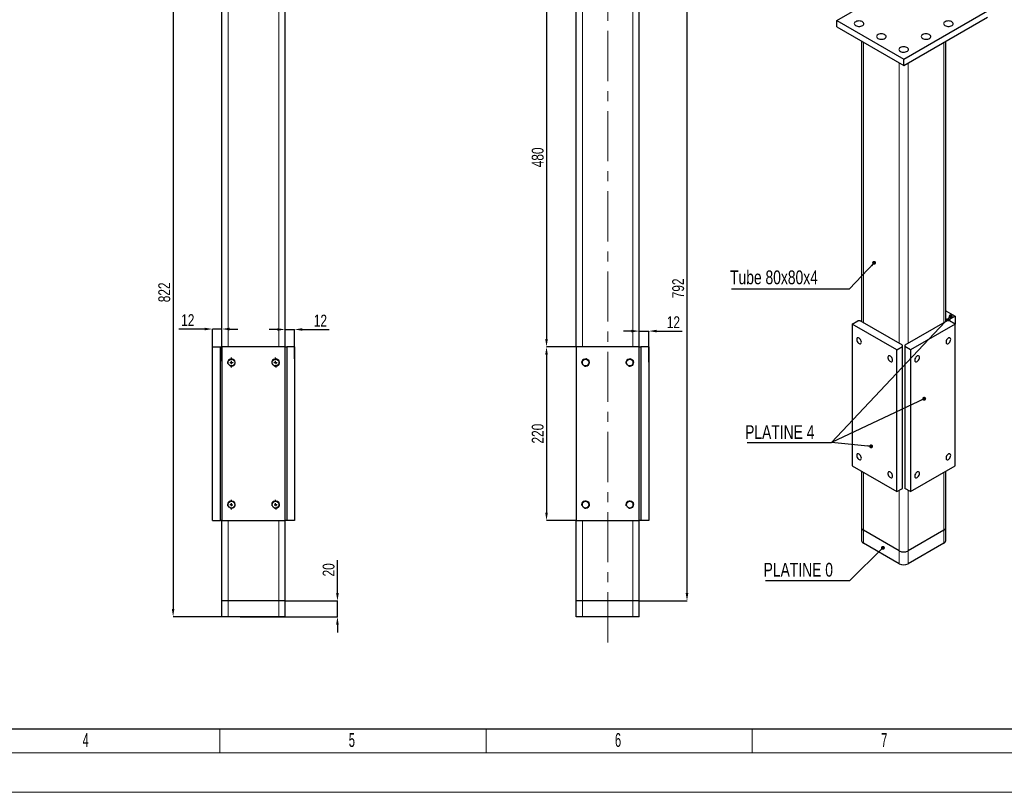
# Model space of a CAD drawing. Header units: millimetres. Extents: x 0 to 841, y 0 to 594.
# Tile 2 of 13: x 235 to 484, y 0 to 196. Entities that reach past the tile are written whole.
import ezdxf

# ---------------------------------------------------------------- set-up
doc = ezdxf.new("R2010")
doc.units = ezdxf.units.MM
doc.header["$PDSIZE"] = -1
doc.linetypes.add('CENTERX2', pattern=[20.32, 12.7, -2.54, 2.54, -2.54])
for name, color, linetype in [('COTES', 1, 'Continuous'), ('NOTES', 6, 'Continuous'), ('TRAIT-FINS', 9, 'Continuous'), ('TRAIT-MIXTES', 3, 'CENTERX2')]:
    doc.layers.add(name, color=color, linetype=linetype)
doc.layers.add('TRAIT-FORT', color=4, linetype='Continuous', lineweight=25)
doc.styles.add('SLDTEXTSTYLE0', font='TXT', dxfattribs={"width": 0.75})
doc.styles.add('SLDTEXTSTYLE1', font='TXT', dxfattribs={"width": 0.605})
doc.dimstyles.new('SLDDIMSTYLE6', dxfattribs={"dimtxt": 3, "dimasz": 2, "dimexe": 0, "dimexo": 0.0625, "dimgap": 0.75, "dimtad": 1, "dimlfac": 5, "dimrnd": 1e-09, "dimzin": 12, "dimdsep": 46, "dimtxsty": 'SLDTEXTSTYLE0', "dimsah": 1, "dimcen": 0.09, "dimadec": 0, "dimazin": 3, "dimtfac": 1, "dimtofl": 0, "dimtmove": 0, "dimatfit": 3, "dimfxl": 1, "dimfrac": 2, "dimtolj": 1, "dimtzin": 12, "dimarcsym": 0})
doc.dimstyles.new('SLDDIMSTYLE7', dxfattribs={"dimtxt": 3, "dimasz": 2, "dimexe": 0, "dimexo": 0.0625, "dimgap": 0.75, "dimtad": 1, "dimlfac": 5, "dimrnd": 1e-09, "dimzin": 12, "dimdsep": 46, "dimtxsty": 'SLDTEXTSTYLE0', "dimsah": 1, "dimcen": 0.09, "dimadec": 0, "dimazin": 3, "dimtfac": 1, "dimtmove": 0, "dimatfit": 0, "dimfxl": 1, "dimfrac": 2, "dimtolj": 1, "dimtzin": 12, "dimarcsym": 0})
doc.dimstyles.new('SLDDIMSTYLE9', dxfattribs={"dimtxt": 0.18, "dimasz": 1, "dimexe": 0, "dimexo": 0.0625, "dimgap": 0, "dimtad": 0, "dimtih": 1, "dimtoh": 1, "dimdec": 0, "dimrnd": 1e-09, "dimzin": 0, "dimdsep": 46, "dimtxsty": 'Standard', "dimblk1": 'DOT', "dimblk2": 'DOT', "dimsah": 1, "dimcen": 0.09, "dimadec": 0, "dimazin": 0, "dimtfac": 1, "dimtdec": 0, "dimtofl": 0, "dimtmove": 0, "dimatfit": 3, "dimldrblk": 'DOT', "dimfxl": 1, "dimfrac": 2, "dimtolj": 1, "dimtzin": 0, "dimarcsym": 0})

# ---------------------------------------------------------------- blocks, each defined once
blk = doc.blocks.new('_D_105')
at = {"layer": 'COTES', "color": 0, "lineweight": -2, "transparency": 16777216}
for p, q in [((374.83, 208.83), (368.4, 208.83)), ((368.4, 206.83), (368.4, 114.83)), ((375.83, 112.83), (368.4, 112.83))]:
    blk.add_line(p, q, dxfattribs=at)
at = {"layer": 'COTES', "color": 0, "transparency": 16777216}
for points in [[(368.07, 206.83), (368.73, 206.83), (368.4, 208.83)], [(368.07, 114.83), (368.73, 114.83), (368.4, 112.83)]]:
    blk.add_solid(points, dxfattribs=at)
at = {"layer": 'Defpoints', "color": 0, "transparency": 16777216}
for p in [(374.89, 208.83), (368.4, 112.83), (375.89, 112.83)]:
    blk.add_point(p, dxfattribs=at)
at = {"layer": 'COTES', "color": 0, "transparency": 16777216, "insert": (364.65, 160.83), "char_height": 3, "attachment_point": 2, "rotation": 90, "style": 'SLDTEXTSTYLE0'}
blk.add_mtext('\\A1;480', dxfattribs=at)
blk = doc.blocks.new('_D_106')
at = {"layer": 'COTES', "color": 0, "lineweight": -2, "transparency": 16777216}
for p, q in [((375.83, 112.83), (368.4, 112.83)), ((368.4, 110.83), (368.4, 70.83)), ((375.83, 68.83), (368.4, 68.83))]:
    blk.add_line(p, q, dxfattribs=at)
at = {"layer": 'COTES', "color": 0, "transparency": 16777216}
for points in [[(368.07, 110.83), (368.73, 110.83), (368.4, 112.83)], [(368.07, 70.83), (368.73, 70.83), (368.4, 68.83)]]:
    blk.add_solid(points, dxfattribs=at)
at = {"layer": 'Defpoints', "color": 0, "transparency": 16777216}
for p in [(375.89, 112.83), (368.4, 68.83), (375.89, 68.83)]:
    blk.add_point(p, dxfattribs=at)
at = {"layer": 'COTES', "color": 0, "transparency": 16777216, "insert": (364.65, 90.83), "char_height": 3, "attachment_point": 2, "rotation": 90, "style": 'SLDTEXTSTYLE0'}
blk.add_mtext('\\A1;220', dxfattribs=at)
blk = doc.blocks.new('_D_107')
at = {"layer": 'COTES', "color": 0, "lineweight": -2, "transparency": 16777216}
for p, q in [((398.95, 206.83), (403.98, 206.83)), ((403.98, 50.43), (403.98, 204.83)), ((391.95, 48.43), (403.98, 48.43))]:
    blk.add_line(p, q, dxfattribs=at)
at = {"layer": 'COTES', "color": 0, "transparency": 16777216}
for points in [[(403.65, 204.83), (404.32, 204.83), (403.98, 206.83)], [(403.65, 50.43), (404.32, 50.43), (403.98, 48.43)]]:
    blk.add_solid(points, dxfattribs=at)
at = {"layer": 'Defpoints', "color": 0, "transparency": 16777216}
for p in [(398.89, 206.83), (403.98, 206.83), (391.89, 48.43)]:
    blk.add_point(p, dxfattribs=at)
at = {"layer": 'COTES', "color": 0, "transparency": 16777216, "insert": (400.23, 127.63), "char_height": 3, "attachment_point": 2, "rotation": 90, "style": 'SLDTEXTSTYLE0'}
blk.add_mtext('\\A1;792', dxfattribs=at)
blk = doc.blocks.new('_D_108')
at = {"layer": 'COTES', "color": 0, "lineweight": -2, "transparency": 16777216}
for p, q in [((389.89, 116.81), (387.89, 116.81)), ((391.89, 44.5), (391.89, 116.81)), ((391.89, 116.81), (394.29, 116.81)), ((394.29, 108.9), (394.29, 116.81)), ((396.29, 116.81), (402.79, 116.81))]:
    blk.add_line(p, q, dxfattribs=at)
at = {"layer": 'COTES', "color": 0, "transparency": 16777216}
for points in [[(389.89, 117.14), (389.89, 116.48), (391.89, 116.81)], [(396.29, 117.14), (396.29, 116.48), (394.29, 116.81)]]:
    blk.add_solid(points, dxfattribs=at)
at = {"layer": 'Defpoints', "color": 0, "transparency": 16777216}
for p in [(391.89, 116.81), (394.29, 108.83), (391.89, 44.43)]:
    blk.add_point(p, dxfattribs=at)
at = {"layer": 'COTES', "color": 0, "transparency": 16777216, "insert": (400.54, 120.56), "char_height": 3, "attachment_point": 2, "style": 'SLDTEXTSTYLE0'}
blk.add_mtext('\\A1;12', dxfattribs=at)
blk = doc.blocks.new('SW_NOTE_34')
at = {"layer": 'NOTES', "color": 0}
blk.add_line((-21.37, 0), (0, 0), dxfattribs=at)
blk.add_line((-21.37, 0), (0, 0), dxfattribs=at)
blk.add_line((-21.37, 0), (0, 0), dxfattribs=at)
at = {"layer": 'NOTES', "color": 0, "insert": (-21.85, 4.41), "char_height": 3.5, "attachment_point": 1, "style": 'SLDTEXTSTYLE0'}
blk.add_mtext('PLATINE 4', dxfattribs=at)
blk = doc.blocks.new('_DOT')
at = {"color": 0, "linetype": 'ByBlock', "lineweight": -2}
blk.add_line((-0.5, 0), (-1, 0), dxfattribs=at)
at = {"color": 0, "linetype": 'ByBlock', "const_width": 0.5}
blk.add_lwpolyline([(-0.25, 0, 1), (0.25, 0, 1)], format="xyb", close=True, dxfattribs=at)
blk = doc.blocks.new('SW_NOTE_35')
at = {"layer": 'NOTES', "color": 0}
blk.add_line((-21.37, 0), (0, 0), dxfattribs=at)
at = {"layer": 'NOTES', "color": 0, "insert": (-21.81, 4.5), "char_height": 3.5, "attachment_point": 1, "style": 'SLDTEXTSTYLE0'}
blk.add_mtext('PLATINE 0', dxfattribs=at)
blk = doc.blocks.new('SW_NOTE_36')
at = {"layer": 'NOTES', "color": 0}
blk.add_line((-29.88, 0), (0, 0), dxfattribs=at)
at = {"layer": 'NOTES', "color": 0, "insert": (-30.27, 4.63), "char_height": 3.5, "attachment_point": 1, "style": 'SLDTEXTSTYLE0'}
blk.add_mtext('Tube 80x80x4', dxfattribs=at)
blk = doc.blocks.new('_D_117')
at = {"layer": 'COTES', "color": 0, "lineweight": -2, "transparency": 16777216}
for p, q in [((315.44, 50.43), (315.44, 58.75)), ((302.24, 48.43), (315.44, 48.43)), ((315.44, 44.43), (315.44, 48.43)), ((290.84, 44.43), (315.44, 44.43)), ((315.44, 42.43), (315.44, 40.43))]:
    blk.add_line(p, q, dxfattribs=at)
at = {"layer": 'COTES', "color": 0, "transparency": 16777216}
for points in [[(315.1, 50.43), (315.77, 50.43), (315.44, 48.43)], [(315.1, 42.43), (315.77, 42.43), (315.44, 44.43)]]:
    blk.add_solid(points, dxfattribs=at)
at = {"layer": 'Defpoints', "color": 0, "transparency": 16777216}
for p in [(302.18, 48.43), (290.78, 44.43), (315.44, 44.43)]:
    blk.add_point(p, dxfattribs=at)
at = {"layer": 'COTES', "color": 0, "transparency": 16777216, "insert": (311.69, 56.31), "char_height": 3, "attachment_point": 2, "rotation": 90, "style": 'SLDTEXTSTYLE0'}
blk.add_mtext('\\A1;20', dxfattribs=at)
blk = doc.blocks.new('_D_118')
at = {"layer": 'COTES', "color": 0, "lineweight": -2, "transparency": 16777216}
for p, q in [((279.12, 208.83), (273.82, 208.83)), ((273.82, 206.83), (273.82, 46.43)), ((286.12, 44.43), (273.82, 44.43))]:
    blk.add_line(p, q, dxfattribs=at)
at = {"layer": 'COTES', "color": 0, "transparency": 16777216}
for points in [[(273.49, 206.83), (274.15, 206.83), (273.82, 208.83)], [(273.49, 46.43), (274.15, 46.43), (273.82, 44.43)]]:
    blk.add_solid(points, dxfattribs=at)
at = {"layer": 'Defpoints', "color": 0, "transparency": 16777216}
for p in [(279.18, 208.83), (273.82, 44.43), (286.18, 44.43)]:
    blk.add_point(p, dxfattribs=at)
at = {"layer": 'COTES', "color": 0, "transparency": 16777216, "insert": (270.07, 126.63), "char_height": 3, "attachment_point": 2, "rotation": 90, "style": 'SLDTEXTSTYLE0'}
blk.add_mtext('\\A1;822', dxfattribs=at)
blk = doc.blocks.new('_D_119')
at = {"layer": 'COTES', "color": 0, "lineweight": -2, "transparency": 16777216}
for p, q in [((281.78, 117.34), (275.28, 117.34)), ((283.78, 112.9), (283.78, 117.34)), ((286.18, 117.34), (283.78, 117.34)), ((286.18, 109.18), (286.18, 117.34)), ((288.18, 117.34), (290.18, 117.34))]:
    blk.add_line(p, q, dxfattribs=at)
at = {"layer": 'COTES', "color": 0, "transparency": 16777216}
for points in [[(281.78, 117.67), (281.78, 117), (283.78, 117.34)], [(288.18, 117.67), (288.18, 117), (286.18, 117.34)]]:
    blk.add_solid(points, dxfattribs=at)
at = {"layer": 'Defpoints', "color": 0, "transparency": 16777216}
for p in [(283.78, 117.34), (283.78, 112.83), (286.18, 109.12)]:
    blk.add_point(p, dxfattribs=at)
at = {"layer": 'COTES', "color": 0, "transparency": 16777216, "insert": (277.53, 121.09), "char_height": 3, "attachment_point": 2, "style": 'SLDTEXTSTYLE0'}
blk.add_mtext('\\A1;12', dxfattribs=at)
blk = doc.blocks.new('_D_120')
at = {"layer": 'COTES', "color": 0, "lineweight": -2, "transparency": 16777216}
for p, q in [((300.18, 117.22), (298.18, 117.22)), ((302.18, 44.5), (302.18, 117.22)), ((302.18, 117.22), (304.58, 117.22)), ((304.58, 109.75), (304.58, 117.22)), ((306.58, 117.22), (313.38, 117.22))]:
    blk.add_line(p, q, dxfattribs=at)
at = {"layer": 'COTES', "color": 0, "transparency": 16777216}
for points in [[(300.18, 117.55), (300.18, 116.89), (302.18, 117.22)], [(306.58, 117.55), (306.58, 116.89), (304.58, 117.22)]]:
    blk.add_solid(points, dxfattribs=at)
at = {"layer": 'Defpoints', "color": 0, "transparency": 16777216}
for p in [(302.18, 117.22), (304.58, 109.68), (302.18, 44.43)]:
    blk.add_point(p, dxfattribs=at)
at = {"layer": 'COTES', "color": 0, "transparency": 16777216, "insert": (311.13, 120.97), "char_height": 3, "attachment_point": 2, "style": 'SLDTEXTSTYLE0'}
blk.add_mtext('\\A1;12', dxfattribs=at)
blk = doc.blocks.new('SW_CENTERMARKSYMBOL_97')
at = {"layer": 'TRAIT-MIXTES', "color": 0}
for p, q in [((-0.04, 35.2), (-0.06, 34.75)), ((0, 36), (-0.02, 35.6)), ((0, 36), (0.02, 36.4)), ((0.04, 36.8), (0.06, 37.25)), ((11.16, 36.8), (11.14, 37.25)), ((11.2, 36), (11.18, 36.4)), ((11.2, 36), (11.22, 35.6)), ((11.24, 35.2), (11.26, 34.75)), ((0, 0), (-0.02, -0.4)), ((0, 0), (0.02, 0.4)), ((0.03, 0.8), (0.05, 1.25)), ((11.17, 0.8), (11.15, 1.25)), ((11.2, 0), (11.18, 0.4)), ((-0.03, -0.8), (-0.05, -1.25)), ((11.2, 0), (11.22, -0.4)), ((11.23, -0.8), (11.25, -1.25))]:
    blk.add_line(p, q, dxfattribs=at)
for radius, start, end in [(109.17, 266.8497, 267.0596), (109.17, 267.0596, 267.2696), (109.17, 272.7304, 272.9404), (109.17, 272.9404, 273.1503), (145.13, 267.6308, 267.7887), (145.13, 272.2113, 272.3692), (145.13, 267.7887, 267.9466), (145.13, 272.0534, 272.2113)]:
    blk.add_arc((5.6, 145.02), radius, start, end, dxfattribs=at)

msp = doc.modelspace()

# ---------------------------------------------------------------- linework, layer by layer
at = {"lineweight": 18}
for p, q in [((16.001, 15.9431), (825.001, 15.9431)), ((16.0906, 16.0142), (698.1101, 16.0142)), ((285.6678, 9.9431), (285.6678, 15.9431)), ((469.001, 15.9431), (291.001, 15.9431)), ((353.0845, 9.9431), (353.0845, 15.9431)), ((420.5012, 9.9431), (420.5012, 15.9431)), ((647.001, 15.9431), (469.001, 15.9431)), ((831.001, 9.9431), (10.001, 9.9431)), ((841.001, -0.0569), (0.001, -0.0569))]:
    msp.add_line(p, q, dxfattribs=at)
at = {"layer": 'TRAIT-FINS', "lineweight": 18}
for p, q in [((287.7814, 112.8338), (287.7814, 206.8338)), ((300.5814, 112.8338), (300.5814, 206.8338)), ((377.4878, 112.8338), (377.4878, 206.8338)), ((390.2878, 112.8338), (390.2878, 206.8338)), ((448.6802, 118.9327), (448.6802, 189.9727)), ((469.0449, 118.9327), (469.0449, 189.9727)), ((457.7312, 113.7077), (457.7312, 184.7477)), ((459.994, 113.7077), (459.994, 184.7477)), ((287.7814, 108.5466), (287.7814, 109.1211)), ((300.5814, 108.5466), (300.5814, 109.1211)), ((377.4878, 108.5466), (377.4878, 109.1211)), ((390.2878, 108.5466), (390.2878, 109.1211)), ((448.6802, 66.3475), (448.6802, 81.0455)), ((469.0449, 66.3475), (469.0449, 81.0455)), ((457.7312, 61.1225), (457.7312, 76.4737)), ((459.994, 61.1225), (459.994, 76.4737)), ((287.7814, 72.5466), (287.7814, 73.1211)), ((300.5814, 72.5466), (300.5814, 73.1211)), ((377.4878, 72.5466), (377.4878, 73.1211)), ((390.2878, 72.5466), (390.2878, 73.1211)), ((287.7814, 48.4338), (287.7814, 68.8338)), ((300.5814, 48.4338), (300.5814, 68.8338)), ((377.4878, 48.4338), (377.4878, 68.8338)), ((390.2878, 48.4338), (390.2878, 68.8338)), ((448.6802, 63.0813), (448.6802, 66.3475)), ((469.0449, 63.0813), (469.0449, 66.3475)), ((457.7312, 57.8563), (457.7312, 61.1225)), ((459.994, 57.8563), (459.994, 61.1225)), ((287.7814, 44.4338), (287.7814, 48.4338)), ((300.5814, 44.4338), (300.5814, 48.4338)), ((377.4878, 44.4338), (377.4878, 48.4338)), ((390.2878, 44.4338), (390.2878, 48.4338))]:
    msp.add_line(p, q, dxfattribs=at)
for centre in [(288.5814, 108.8338), (299.7814, 108.8338), (378.2878, 108.8338), (378.2878, 108.8338), (389.4878, 108.8338), (389.4878, 108.8338), (288.5814, 72.8338), (299.7814, 72.8338), (378.2878, 72.8338), (378.2878, 72.8338), (389.4878, 72.8338), (389.4878, 72.8338)]:
    msp.add_arc(centre, 1, 255, 195, dxfattribs=at)
at = {"layer": 'TRAIT-FORT', "lineweight": 25}
for p, q in [((441.892, 195.5245), (463.1052, 207.7707)), ((286.1814, 112.8338), (286.1814, 206.8338)), ((302.1814, 112.8338), (302.1814, 206.8338)), ((375.8878, 112.8338), (375.8878, 206.8338)), ((391.8878, 112.8338), (391.8878, 206.8338)), ((458.8626, 185.7276), (480.0758, 197.9738)), ((441.892, 195.5245), (458.8626, 185.7276)), ((441.892, 193.8915), (441.892, 195.5245)), ((458.8626, 184.0946), (480.0758, 196.3407)), ((441.892, 193.8915), (458.8626, 184.0946)), ((448.2116, 190.2432), (448.2116, 119.2033)), ((469.5136, 119.2033), (469.5136, 190.2432)), ((458.8626, 184.0946), (458.8626, 185.7276)), ((469.5136, 121.9278), (471.8733, 120.5655)), ((469.5136, 119.9684), (469.8935, 119.7491)), ((469.8935, 119.4226), (469.8935, 119.7491)), ((469.8935, 119.7491), (470.4591, 119.7491)), ((471.8733, 120.5655), (470.4591, 119.7491)), ((470.4591, 119.7491), (470.4591, 119.4226)), ((471.8733, 120.5655), (471.8733, 118.6062)), ((445.8518, 118.6062), (447.266, 119.4226)), ((457.1655, 112.0749), (445.8518, 118.6062)), ((445.8518, 118.6062), (445.8518, 82.6784)), ((447.8317, 119.4226), (447.266, 119.4226)), ((458.5797, 113.2179), (447.8317, 119.4226)), ((469.8935, 119.4226), (459.1454, 113.2179)), ((471.8733, 118.6062), (460.5596, 112.0749)), ((470.4591, 119.4226), (469.8935, 119.4226)), ((471.8733, 118.6062), (470.4591, 119.4226)), ((471.8733, 82.6784), (471.8733, 118.6062)), ((283.7814, 68.8338), (283.7814, 112.8338)), ((283.7814, 112.8338), (285.7814, 112.8338)), ((285.7814, 68.8338), (285.7814, 112.8338)), ((285.7814, 112.8338), (286.1814, 112.8338)), ((286.1814, 112.8338), (286.1814, 68.8338)), ((302.1814, 112.8338), (286.1814, 112.8338)), ((302.1814, 68.8338), (302.1814, 112.8338)), ((302.1814, 112.8338), (302.5814, 112.8338)), ((302.5814, 112.8338), (302.5814, 68.8338)), ((304.5814, 112.8338), (302.5814, 112.8338)), ((304.5814, 112.8338), (304.5814, 68.8338)), ((391.8878, 112.8338), (375.8878, 112.8338)), ((375.8878, 112.8338), (375.8878, 68.8338)), ((391.8878, 68.8338), (391.8878, 112.8338)), ((391.8878, 112.8338), (392.2878, 112.8338)), ((392.2878, 112.8338), (392.2878, 68.8338)), ((394.2878, 112.8338), (392.2878, 112.8338)), ((394.2878, 112.8338), (394.2878, 68.8338)), ((457.1655, 112.0749), (458.5797, 112.8913)), ((458.5797, 112.8913), (458.5797, 113.2179)), ((458.5797, 76.9635), (458.5797, 112.8913)), ((459.1454, 113.2179), (459.1454, 112.8913)), ((459.1454, 112.8913), (459.1454, 76.9635)), ((460.5596, 112.0749), (459.1454, 112.8913)), ((457.1655, 76.1471), (457.1655, 112.0749)), ((460.5596, 112.0749), (460.5596, 76.1471)), ((445.8518, 82.6784), (457.1655, 76.1471)), ((460.5596, 76.1471), (471.8733, 82.6784)), ((448.2116, 81.3161), (448.2116, 67.0006)), ((469.5136, 67.0006), (469.5136, 81.3161)), ((457.1655, 76.1471), (458.5797, 76.9635)), ((460.5596, 76.1471), (459.1454, 76.9635)), ((283.7814, 68.8338), (285.7814, 68.8338)), ((286.1814, 68.8338), (285.7814, 68.8338)), ((286.1814, 48.4338), (286.1814, 68.8338)), ((286.1814, 68.8338), (302.1814, 68.8338)), ((302.1814, 48.4338), (302.1814, 68.8338)), ((302.5814, 68.8338), (302.1814, 68.8338)), ((304.5814, 68.8338), (302.5814, 68.8338)), ((375.8878, 48.4338), (375.8878, 68.8338)), ((375.8878, 68.8338), (391.8878, 68.8338)), ((391.8878, 48.4338), (391.8878, 68.8338)), ((392.2878, 68.8338), (391.8878, 68.8338)), ((394.2878, 68.8338), (392.2878, 68.8338)), ((448.2116, 67.0006), (448.2116, 63.7345)), ((457.7312, 61.1225), (448.6802, 66.3475)), ((469.0449, 66.3475), (459.994, 61.1225)), ((469.5136, 63.7345), (469.5136, 67.0006)), ((457.7312, 57.8563), (448.6802, 63.0813)), ((469.0449, 63.0813), (459.994, 57.8563)), ((287.7814, 48.4338), (286.1814, 48.4338)), ((286.1814, 44.4338), (286.1814, 48.4338)), ((300.5814, 48.4338), (287.7814, 48.4338)), ((302.1814, 48.4338), (300.5814, 48.4338)), ((302.1814, 44.4338), (302.1814, 48.4338)), ((377.4878, 48.4338), (375.8878, 48.4338)), ((375.8878, 44.4338), (375.8878, 48.4338)), ((390.2878, 48.4338), (377.4878, 48.4338)), ((391.8878, 48.4338), (390.2878, 48.4338)), ((391.8878, 44.4338), (391.8878, 48.4338)), ((287.7814, 44.4338), (286.1814, 44.4338)), ((300.5814, 44.4338), (287.7814, 44.4338)), ((302.1814, 44.4338), (300.5814, 44.4338)), ((377.4878, 44.4338), (375.8878, 44.4338)), ((390.2878, 44.4338), (377.4878, 44.4338)), ((391.8878, 44.4338), (390.2878, 44.4338))]:
    msp.add_line(p, q, dxfattribs=at)
at = {"layer": 'TRAIT-FORT', "lineweight": 25, "flags": 128}
for points in [[(446.7003, 195.198), (446.516, 195.0608), (446.3965, 194.9014), (446.3495, 194.7299), (446.3778, 194.557), (446.4797, 194.3936), (446.6487, 194.25), (446.8744, 194.1352), (447.1424, 194.0563), (447.4359, 194.0185), (447.7366, 194.0239), (448.0255, 194.0724), (448.2844, 194.1608), (448.4971, 194.2835), (448.6502, 194.433), (448.7341, 194.5998), (448.7436, 194.7733), (448.6779, 194.9428), (448.5414, 195.0975), (448.3425, 195.2278), (448.0937, 195.3254), (447.8106, 195.3842), (447.5112, 195.4005), (447.2141, 195.3734), (446.938, 195.3044), (446.7003, 195.198)], [(469.3278, 195.198), (469.1434, 195.0608), (469.0239, 194.9014), (468.9769, 194.7299), (469.0052, 194.557), (469.1071, 194.3936), (469.2762, 194.25), (469.5018, 194.1352), (469.7698, 194.0563), (470.0634, 194.0185), (470.364, 194.0239), (470.6529, 194.0724), (470.9118, 194.1608), (471.1245, 194.2835), (471.2776, 194.433), (471.3615, 194.5998), (471.371, 194.7733), (471.3054, 194.9428), (471.1688, 195.0975), (470.9699, 195.2278), (470.7211, 195.3254), (470.4381, 195.3842), (470.1386, 195.4005), (469.8415, 195.3734), (469.5654, 195.3044), (469.3278, 195.198)], [(452.3572, 191.9323), (452.1728, 191.7951), (452.0534, 191.6358), (452.0063, 191.4643), (452.0346, 191.2914), (452.1365, 191.128), (452.3056, 190.9844), (452.5312, 190.8695), (452.7992, 190.7907), (453.0928, 190.7528), (453.3935, 190.7583), (453.6823, 190.8067), (453.9412, 190.8951), (454.1539, 191.0179), (454.307, 191.1674), (454.391, 191.3341), (454.4004, 191.5077), (454.3348, 191.6772), (454.1982, 191.8319), (453.9993, 191.9621), (453.7505, 192.0597), (453.4675, 192.1186), (453.168, 192.1349), (452.8709, 192.1077), (452.5949, 192.0388), (452.3572, 191.9323)], [(463.6709, 191.9323), (463.4865, 191.7951), (463.3671, 191.6358), (463.32, 191.4643), (463.3483, 191.2914), (463.4502, 191.128), (463.6193, 190.9844), (463.8449, 190.8695), (464.113, 190.7907), (464.4065, 190.7528), (464.7072, 190.7583), (464.996, 190.8067), (465.2549, 190.8951), (465.4676, 191.0179), (465.6207, 191.1674), (465.7047, 191.3341), (465.7141, 191.5077), (465.6485, 191.6772), (465.5119, 191.8319), (465.313, 191.9621), (465.0642, 192.0597), (464.7812, 192.1186), (464.4817, 192.1349), (464.1847, 192.1077), (463.9086, 192.0388), (463.6709, 191.9323)], [(458.0141, 188.6667), (457.8297, 188.5295), (457.7102, 188.3701), (457.6632, 188.1986), (457.6915, 188.0258), (457.7934, 187.8624), (457.9625, 187.7187), (458.1881, 187.6039), (458.4561, 187.5251), (458.7497, 187.4872), (459.0503, 187.4927), (459.3392, 187.5411), (459.5981, 187.6295), (459.8108, 187.7523), (459.9639, 187.9017), (460.0478, 188.0685), (460.0573, 188.2421), (459.9916, 188.4115), (459.8551, 188.5662), (459.6562, 188.6965), (459.4074, 188.7941), (459.1244, 188.8529), (458.8249, 188.8693), (458.5278, 188.8421), (458.2517, 188.7731), (458.0141, 188.6667)], [(448.1499, 114.0133), (448.1232, 114.2333), (448.0455, 114.4646), (447.9236, 114.6866), (447.7685, 114.8796), (447.5938, 115.0265), (447.4151, 115.1142), (447.2484, 115.1349), (447.1083, 115.0867), (447.0074, 114.9741), (446.9545, 114.8068), (446.9545, 114.6), (447.0074, 114.3718), (447.1083, 114.1426), (447.2484, 113.9327), (447.4151, 113.7609), (447.5938, 113.6423), (447.7685, 113.5875), (447.9236, 113.6013), (448.0455, 113.6826), (448.1232, 113.8242), (448.1499, 114.0133)], [(470.7773, 114.7073), (470.7506, 114.8964), (470.6729, 115.038), (470.551, 115.1193), (470.3959, 115.1331), (470.2212, 115.0784), (470.0425, 114.9598), (469.8758, 114.7879), (469.7357, 114.578), (469.6348, 114.3488), (469.582, 114.1206), (469.582, 113.9138), (469.6348, 113.7466), (469.7357, 113.6339), (469.8758, 113.5857), (470.0425, 113.6064), (470.2212, 113.6941), (470.3959, 113.841), (470.551, 114.034), (470.6729, 114.256), (470.7506, 114.4873), (470.7773, 114.7073)], [(456.0695, 109.4414), (456.0428, 109.6614), (455.9651, 109.8927), (455.8432, 110.1147), (455.6881, 110.3077), (455.5134, 110.4546), (455.3347, 110.5423), (455.168, 110.563), (455.0279, 110.5149), (454.927, 110.4022), (454.8741, 110.235), (454.8741, 110.0281), (454.927, 109.7999), (455.0279, 109.5707), (455.168, 109.3608), (455.3347, 109.189), (455.5134, 109.0704), (455.6881, 109.0156), (455.8432, 109.0294), (455.9651, 109.1108), (456.0428, 109.2523), (456.0695, 109.4414)], [(462.8577, 110.1354), (462.831, 110.3246), (462.7533, 110.4661), (462.6314, 110.5474), (462.4763, 110.5613), (462.3016, 110.5065), (462.123, 110.3879), (461.9562, 110.216), (461.8161, 110.0062), (461.7152, 109.777), (461.6624, 109.5488), (461.6624, 109.3419), (461.7152, 109.1747), (461.8161, 109.062), (461.9562, 109.0139), (462.123, 109.0346), (462.3016, 109.1222), (462.4763, 109.2691), (462.6314, 109.4621), (462.7533, 109.6841), (462.831, 109.9154), (462.8577, 110.1354)], [(448.1499, 84.6179), (448.1232, 84.8379), (448.0455, 85.0691), (447.9236, 85.2911), (447.7685, 85.4842), (447.5938, 85.631), (447.4151, 85.7187), (447.2484, 85.7394), (447.1083, 85.6913), (447.0074, 85.5786), (446.9545, 85.4114), (446.9545, 85.2045), (447.0074, 84.9763), (447.1083, 84.7471), (447.2484, 84.5373), (447.4151, 84.3654), (447.5938, 84.2468), (447.7685, 84.192), (447.9236, 84.2059), (448.0455, 84.2872), (448.1232, 84.4287), (448.1499, 84.6179)], [(470.7773, 85.3118), (470.7506, 85.501), (470.6729, 85.6425), (470.551, 85.7238), (470.3959, 85.7377), (470.2212, 85.6829), (470.0425, 85.5643), (469.8758, 85.3924), (469.7357, 85.1826), (469.6348, 84.9534), (469.582, 84.7252), (469.582, 84.5183), (469.6348, 84.3511), (469.7357, 84.2384), (469.8758, 84.1903), (470.0425, 84.211), (470.2212, 84.2986), (470.3959, 84.4455), (470.551, 84.6385), (470.6729, 84.8605), (470.7506, 85.0918), (470.7773, 85.3118)], [(456.0695, 80.046), (456.0428, 80.266), (455.9651, 80.4972), (455.8432, 80.7193), (455.6881, 80.9123), (455.5134, 81.0591), (455.3347, 81.1468), (455.168, 81.1675), (455.0279, 81.1194), (454.927, 81.0067), (454.8741, 80.8395), (454.8741, 80.6326), (454.927, 80.4044), (455.0279, 80.1752), (455.168, 79.9654), (455.3347, 79.7935), (455.5134, 79.6749), (455.6881, 79.6201), (455.8432, 79.634), (455.9651, 79.7153), (456.0428, 79.8568), (456.0695, 80.046)], [(462.8577, 80.7399), (462.831, 80.9291), (462.7533, 81.0706), (462.6314, 81.1519), (462.4763, 81.1658), (462.3016, 81.111), (462.123, 80.9924), (461.9562, 80.8205), (461.8161, 80.6107), (461.7152, 80.3815), (461.6624, 80.1533), (461.6624, 79.9464), (461.7152, 79.7792), (461.8161, 79.6665), (461.9562, 79.6184), (462.123, 79.6391), (462.3016, 79.7268), (462.4763, 79.8736), (462.6314, 80.0666), (462.7533, 80.2887), (462.831, 80.5199), (462.8577, 80.7399)]]:
    msp.add_lwpolyline(points, dxfattribs=at)
at = {"layer": 'TRAIT-FORT', "lineweight": 25}
for centre in [(288.5814, 108.8338), (299.7814, 108.8338), (378.2878, 108.8338), (389.4878, 108.8338), (288.5814, 72.8338), (299.7814, 72.8338), (378.2878, 72.8338), (389.4878, 72.8338)]:
    msp.add_circle(centre, 0.85, dxfattribs=at)
for centre, radius, start, end in [((449.0123, 67.0805), 0.8047, 185.694786, 245.62538), ((468.7128, 67.0805), 0.8047, 294.37462, 354.305214), ((449.0123, 63.8143), 0.8047, 185.694786, 245.62538), ((468.7128, 63.8143), 0.8047, 294.37462, 354.305214), ((458.8626, 63.306), 2.4592, 242.609655, 297.390345), ((458.8626, 60.0398), 2.4592, 242.609655, 297.390345)]:
    msp.add_arc(centre, radius, start, end, dxfattribs=at)
at = {"layer": 'TRAIT-MIXTES', "lineweight": 18}
msp.add_line((383.8878, 37.926), (383.8878, 208.8338), dxfattribs=at)

# ---------------------------------------------------------------- block references
at = {"layer": 'NOTES'}
for name, p in [('SW_NOTE_36', (445.1557, 127.5498)), ('SW_NOTE_34', (440.5481, 88.5561)), ('SW_NOTE_35', (445.2022, 53.5875))]:
    msp.add_blockref(name, p, dxfattribs=at)
at = {"layer": 'TRAIT-MIXTES'}
msp.add_blockref('SW_CENTERMARKSYMBOL_97', (288.5814, 72.8338), dxfattribs=at)

# ---------------------------------------------------------------- texts
at = {"layer": 'NOTES', "char_height": 3.5, "attachment_point": 1, "style": 'SLDTEXTSTYLE1'}
for s, insert in [('6', (385.7262, 14.9437)), ('4', (250.8928, 14.9437)), ('5', (318.3095, 14.9437)), ('7', (453.1429, 14.9437))]:
    msp.add_mtext(s, dxfattribs=dict(at, insert=insert))

# ---------------------------------------------------------------- dimensions: what is measured, and where the dimension line sits
at = {"layer": 'COTES'}
for base, p1, p2, dimstyle, picture, middle in [((273.8197, 44.4338), (279.1814, 208.8338), (286.1814, 44.4338), 'SLDDIMSTYLE6', '_D_118', (273.8197, 126.6338)), ((368.3985, 112.8338), (374.8878, 208.8338), (375.8878, 112.8338), 'SLDDIMSTYLE6', '_D_105', (368.3985, 160.8338)), ((403.9824, 206.8338), (391.8878, 48.4338), (398.8878, 206.8338), 'SLDDIMSTYLE6', '_D_107', (403.9824, 127.6338)), ((368.3985, 68.8338), (375.8878, 112.8338), (375.8878, 68.8338), 'SLDDIMSTYLE6', '_D_106', (368.3985, 90.8338)), ((315.4362, 44.4338), (302.1814, 48.4338), (290.7814, 44.4338), 'SLDDIMSTYLE7', '_D_117', (315.4362, 56.3113))]:
    dim = msp.add_linear_dim(base=base, p1=p1, p2=p2, angle=90, dimstyle=dimstyle, dxfattribs=at)
    dim.commit()
    dim.dimension.update_dxf_attribs({"geometry": picture, "text_midpoint": middle, "dimtype": 160})
for base, p1, p2, picture, middle in [((283.7814, 117.3353), (286.1814, 109.1211), (283.7814, 112.8338), '_D_119', (277.5314, 117.3353)), ((302.1814, 117.2188), (304.5814, 109.6838), (302.1814, 44.4338), '_D_120', (311.1318, 117.2188)), ((391.8878, 116.809), (394.2878, 108.8338), (391.8878, 44.4338), '_D_108', (400.5378, 116.809))]:
    dim = msp.add_linear_dim(base=base, p1=p1, p2=p2, dimstyle='SLDDIMSTYLE7', dxfattribs=at)
    dim.commit()
    dim.dimension.update_dxf_attribs({"geometry": picture, "text_midpoint": middle, "dimtype": 160})

# ---------------------------------------------------------------- leaders
at = {"layer": 'NOTES'}
for points in [[(451.3635, 134.1136), (445.1557, 127.5498)], [(470.757, 120.564), (440.5481, 88.5561)], [(464.0585, 99.68), (440.5481, 88.5561)], [(450.6116, 87.6069), (440.5481, 88.5561)], [(453.6058, 61.8882), (445.2022, 53.5875)]]:
    msp.add_leader(points, dimstyle='SLDDIMSTYLE9', dxfattribs=at)

doc.saveas('drawing.dxf')
